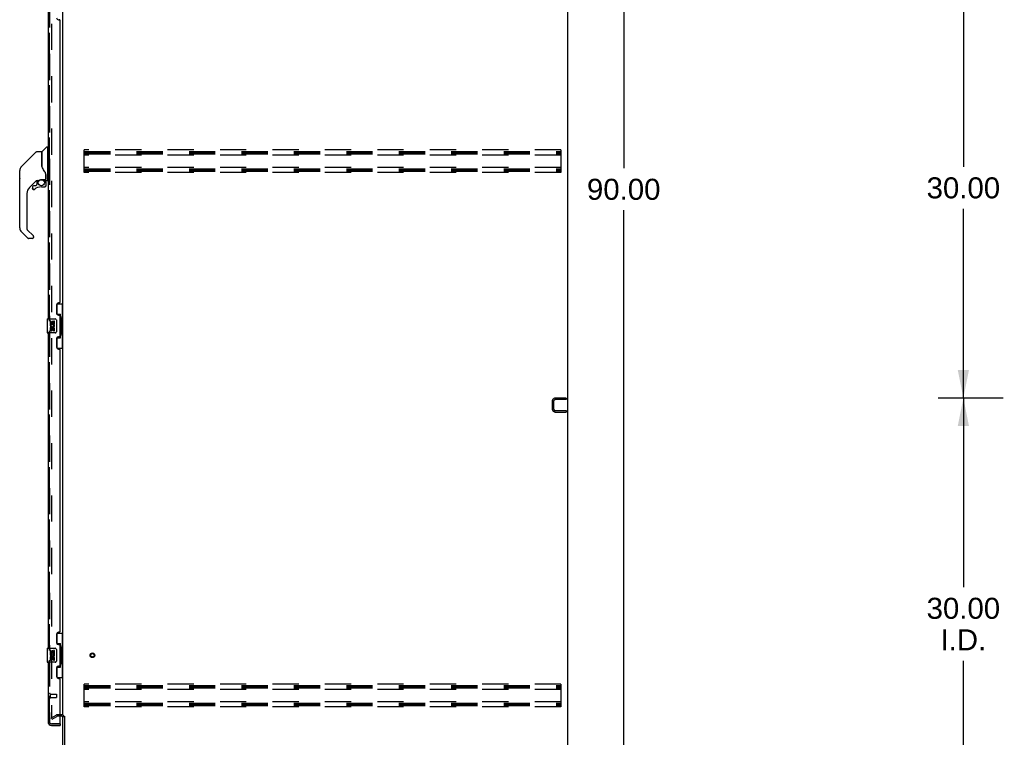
# Model space of a CAD drawing. Header units: inches. Extents: x 0 to 340, y 0 to 220.
# Tile 21 of 30: x 171 to 241, y 74 to 125. Entities that reach past the tile are written whole.
import ezdxf

# ---------------------------------------------------------------- set-up
doc = ezdxf.new("R2010")
doc.units = ezdxf.units.IN
doc.header["$LTSCALE"] = 18.7
doc.header["$MEASUREMENT"] = 0
doc.linetypes.add('HIDDEN', pattern=[0.2, 0.1, -0.1])
doc.layers.get('0').update_dxf_attribs({"linetype": 'CONTINUOUS'})
for name, color, linetype in [('DEFAULT_2', 8, 'HIDDEN'), ('DIMENSIONS', 7, 'CONTINUOUS'), ('MASTER_DOOR_ASSEMBLY', 7, 'CONTINUOUS'), ('SLAVE_DOOR_ASSEMBLY', 7, 'CONTINUOUS')]:
    doc.layers.add(name, color=color, linetype=linetype)
doc.styles.get("Standard").update_dxf_attribs({"font": 'arial.ttf'})
doc.dimstyles.new('DIMSTYLE_1', dxfattribs={"dimtxt": 1.5, "dimasz": 2, "dimexe": 0.09, "dimexo": 0.07, "dimgap": 0.0375, "dimtad": 0, "dimtih": 1, "dimtoh": 1, "dimzin": 4, "dimdsep": 46, "dimtxsty": 'Standard', "dimblk": '_FILLED', "dimblk1": '_FILLED', "dimblk2": '_FILLED', "dimcen": 0.09, "dimadec": 3, "dimazin": 1, "dimtfac": 1, "dimtdec": 3, "dimtofl": 0, "dimtmove": 0, "dimatfit": 3, "dimldrblk": '_FILLED', "dimfxl": 0, "dimtolj": 1, "dimtzin": 4, "dimarcsym": 0})

# ---------------------------------------------------------------- blocks, each defined once
blk = doc.blocks.new('_FILLED')
at = {"color": 0, "linetype": 'ByBlock'}
blk.add_solid([(0, 0), (-1, 0.2), (-1, -0.2)], dxfattribs=at)
blk = doc.blocks.new('*D2')
at = {"layer": 'DIMENSIONS', "color": 2, "linetype": 'Continuous'}
for p, q in [((211.044, 158.288), (215.555, 158.288)), ((213.755, 158.288), (213.755, 114.788)), ((213.755, 68.288), (213.755, 111.788)), ((211.044, 68.288), (215.555, 68.288))]:
    blk.add_line(p, q, dxfattribs=at)
at = {"layer": 'DIMENSIONS', "color": 2, "linetype": 'Continuous', "xscale": 2, "yscale": 2, "zscale": 2}
for p, rotation in [((213.755, 158.288), 90), ((213.755, 68.288), 270)]:
    blk.add_blockref('_FILLED', p, dxfattribs=dict(at, rotation=rotation))
at = {"layer": 'DIMENSIONS', "color": 2, "linetype": 'Continuous', "insert": (213.755, 114.038), "char_height": 1.5, "width": 5.24164, "attachment_point": 2, "line_spacing_factor": 0.9}
blk.add_mtext('90.00', dxfattribs=at)
blk = doc.blocks.new('*D7')
at = {"layer": 'DIMENSIONS', "color": 2, "linetype": 'Continuous'}
for p, q in [((240.83, 98.392), (236.18, 98.392)), ((237.98, 98.392), (237.98, 84.892)), ((237.98, 68.392), (237.98, 79.642)), ((240.707, 68.392), (236.18, 68.392))]:
    blk.add_line(p, q, dxfattribs=at)
at = {"layer": 'DIMENSIONS', "color": 2, "linetype": 'Continuous', "xscale": 2, "yscale": 2, "zscale": 2}
for p, rotation in [((237.98, 98.392), 90), ((237.98, 68.392), 270)]:
    blk.add_blockref('_FILLED', p, dxfattribs=dict(at, rotation=rotation))
at = {"layer": 'DIMENSIONS', "color": 2, "linetype": 'Continuous', "insert": (237.98, 84.142), "char_height": 1.5, "width": 5.24164, "attachment_point": 2, "line_spacing_factor": 0.9}
blk.add_mtext('30.00\\PI.D.', dxfattribs=at)
blk = doc.blocks.new('*D8')
at = {"layer": 'DIMENSIONS', "color": 2, "linetype": 'Continuous'}
for p, q in [((240.83, 128.392), (236.18, 128.392)), ((237.98, 128.392), (237.98, 114.892)), ((237.98, 98.392), (237.98, 111.892)), ((240.83, 98.392), (236.18, 98.392))]:
    blk.add_line(p, q, dxfattribs=at)
at = {"layer": 'DIMENSIONS', "color": 2, "linetype": 'Continuous', "xscale": 2, "yscale": 2, "zscale": 2}
for p, rotation in [((237.98, 128.392), 90), ((237.98, 98.392), 270)]:
    blk.add_blockref('_FILLED', p, dxfattribs=dict(at, rotation=rotation))
at = {"layer": 'DIMENSIONS', "color": 2, "linetype": 'Continuous', "insert": (237.98, 114.142), "char_height": 1.5, "width": 5.24164, "attachment_point": 2, "line_spacing_factor": 0.9}
blk.add_mtext('30.00', dxfattribs=at)

msp = doc.modelspace()

# ---------------------------------------------------------------- linework, layer by layer
at = {"color": 3, "linetype": 'Continuous'}
for p, q in [((209.756, 158.184), (209.756, 68.392)), ((173.756, 75.736), (173.756, 154.84)), ((173.671, 75.684), (173.552, 75.684)), ((173.756, 68.477), (173.756, 75.705)), ((173.86, 75.706), (173.86, 68.482))]:
    msp.add_line(p, q, dxfattribs=at)
msp.add_arc((173.671, 75.599), 0.085, 0, 90, dxfattribs=at)
at = {"layer": 'DEFAULT_2', "color": 8, "linetype": 'HIDDEN'}
for p, q in [((172.943, 155.023), (172.943, 75.554)), ((175.277, 114.476), (175.277, 116.101)), ((209.277, 116.101), (175.277, 116.101)), ((175.277, 115.997), (209.277, 115.997)), ((175.277, 115.913), (209.277, 115.913)), ((209.277, 116.101), (209.277, 114.476)), ((175.277, 115.83), (209.277, 115.83)), ((209.277, 115.726), (175.277, 115.726)), ((209.277, 114.851), (175.277, 114.851)), ((175.277, 114.747), (209.277, 114.747)), ((175.277, 114.663), (209.277, 114.663)), ((175.277, 114.58), (209.277, 114.58)), ((209.277, 114.476), (175.277, 114.476)), ((209.652, 98.392), (208.898, 98.392)), ((209.652, 98.392), (209.652, 98.288)), ((208.652, 98.146), (208.652, 97.639)), ((208.756, 98.146), (208.756, 97.639)), ((209.652, 98.288), (208.898, 98.288)), ((208.898, 97.496), (209.652, 97.496)), ((208.898, 97.392), (209.652, 97.392)), ((209.652, 97.496), (209.652, 97.392)), ((209.277, 77.976), (175.277, 77.976)), ((175.277, 76.351), (175.277, 77.976)), ((209.277, 77.976), (209.277, 76.351)), ((175.277, 77.872), (209.277, 77.872)), ((175.277, 77.788), (209.277, 77.788)), ((175.277, 77.705), (209.277, 77.705)), ((209.277, 77.601), (175.277, 77.601)), ((209.277, 76.726), (175.277, 76.726)), ((175.277, 76.622), (209.277, 76.622)), ((175.277, 76.538), (209.277, 76.538)), ((175.277, 76.455), (209.277, 76.455)), ((209.277, 76.351), (175.277, 76.351)), ((172.943, 75.574), (173.283, 75.77)), ((172.995, 75.484), (172.943, 75.574)), ((172.995, 75.484), (173.335, 75.68)), ((173.671, 75.788), (173.351, 75.788)), ((173.552, 75.684), (173.351, 75.684))]:
    msp.add_line(p, q, dxfattribs=at)
for points in [[(172.943, 75.554), (172.943, 75.551), (172.944, 75.549), (172.944, 75.546), (172.945, 75.544), (172.946, 75.542)], [(172.96, 75.534), (172.96, 75.534), (172.957, 75.534), (172.955, 75.535), (172.953, 75.535), (172.951, 75.537), (172.949, 75.538), (172.948, 75.54), (172.946, 75.542)], [(172.968, 75.536), (172.966, 75.535), (172.964, 75.534), (172.962, 75.534), (172.96, 75.534)]]:
    msp.add_lwpolyline(points, dxfattribs=at)
for radius in [0.164, 0.124]:
    msp.add_circle((175.86, 80.038), radius, dxfattribs=at)
for centre, radius, start, end in [((208.898, 98.146), 0.246, 90, 180), ((208.898, 97.639), 0.246, 180, 270), ((208.898, 98.146), 0.142, 90, 180), ((208.898, 97.639), 0.142, 180, 270), ((173.351, 75.651), 0.137, 90, 120), ((173.351, 75.651), 0.033, 90, 120), ((173.671, 75.599), 0.189, 0, 90)]:
    msp.add_arc(centre, radius, start, end, dxfattribs=at)
at = {"layer": 'MASTER_DOOR_ASSEMBLY', "color": 3, "linetype": 'Continuous'}
for p, q in [((172.698, 126.538), (172.698, 104.038)), ((173.432, 125.391), (173.492, 125.391)), ((173.552, 105.246), (173.552, 125.331)), ((173.302, 105.056), (173.302, 104.436)), ((173.492, 105.186), (173.432, 105.186)), ((173.432, 104.306), (173.492, 104.306)), ((173.552, 102.831), (173.552, 104.246)), ((172.698, 103.038), (172.698, 80.538)), ((173.302, 102.641), (173.302, 102.021)), ((173.492, 102.771), (173.432, 102.771)), ((173.432, 101.891), (173.492, 101.891)), ((173.552, 81.746), (173.552, 101.831)), ((173.302, 81.556), (173.302, 80.936)), ((173.492, 81.686), (173.432, 81.686)), ((173.432, 80.806), (173.492, 80.806)), ((173.552, 79.331), (173.552, 80.746)), ((172.698, 79.538), (172.698, 75.285)), ((173.302, 79.141), (173.302, 78.521)), ((173.492, 79.271), (173.432, 79.271)), ((173.432, 78.391), (173.492, 78.391)), ((173.552, 75.162), (173.552, 78.331)), ((172.944, 75.038), (173.552, 75.038))]:
    msp.add_line(p, q, dxfattribs=at)
at = {"layer": 'MASTER_DOOR_ASSEMBLY', "color": 8, "linetype": 'HIDDEN'}
for p, q in [((172.802, 126.693), (172.802, 103.883)), ((172.802, 103.193), (172.802, 80.383)), ((172.802, 79.693), (172.802, 75.285)), ((172.845, 77.284), (172.845, 77)), ((172.845, 77.266), (173.292, 77.266)), ((173.302, 77.256), (173.302, 77.028)), ((172.845, 77.018), (173.292, 77.018)), ((172.944, 75.142), (173.532, 75.142))]:
    msp.add_line(p, q, dxfattribs=at)
at = {"layer": 'MASTER_DOOR_ASSEMBLY', "color": 7, "linetype": 'Continuous'}
for p, q in [((171.102, 115.217), (171.84, 115.954)), ((171.895, 115.977), (172.249, 115.977)), ((172.257, 115.969), (172.257, 114.925)), ((172.264, 114.913), (172.264, 115.965)), ((172.273, 115.986), (172.568, 116.281)), ((172.65, 116.292), (172.596, 116.292)), ((172.658, 116.284), (172.658, 113.918)), ((172.658, 116.233), (172.698, 116.233)), ((171.102, 115.217), (170.797, 114.911)), ((170.797, 114.911), (171.062, 115.176)), ((171.102, 115.217), (171.102, 115.217)), ((170.675, 114.05), (170.675, 114.637)), ((170.682, 110.53), (170.682, 114.633)), ((170.697, 114.741), (170.689, 114.71)), ((170.73, 114.822), (170.73, 114.821)), ((172.276, 114.881), (172.257, 114.934)), ((172.305, 114.815), (172.276, 114.881)), ((171.862, 113.909), (171.367, 113.414)), ((171.906, 113.906), (171.906, 113.623)), ((171.944, 113.91), (172.02, 113.91)), ((172.217, 113.982), (172.512, 113.982)), ((172.413, 113.982), (172.478, 113.916)), ((172.473, 113.911), (172.47, 113.908)), ((172.525, 113.777), (172.534, 113.777)), ((172.532, 114.356), (172.531, 114.38)), ((172.532, 114.356), (172.532, 114.001)), ((172.536, 113.777), (172.536, 113.54)), ((172.54, 114.351), (172.54, 114.359)), ((172.54, 113.95), (172.54, 114.351)), ((172.579, 113.91), (172.65, 113.91)), ((172.658, 113.969), (172.698, 113.969)), ((171.591, 113.461), (171.591, 113.341)), ((171.594, 113.333), (171.593, 113.341)), ((171.602, 113.341), (171.593, 113.341)), ((171.67, 113.265), (171.661, 113.265)), ((171.823, 113.54), (171.67, 113.54)), ((171.679, 113.265), (171.67, 113.265)), ((171.687, 113.267), (171.679, 113.265)), ((171.696, 113.269), (171.687, 113.267)), ((171.704, 113.273), (171.696, 113.269)), ((171.712, 113.277), (171.704, 113.273)), ((171.719, 113.282), (171.712, 113.277)), ((171.903, 113.615), (171.831, 113.543)), ((172.221, 113.461), (172.457, 113.461)), ((172.534, 113.54), (172.525, 113.54)), ((171.194, 112.996), (171.194, 110.444)), ((171.217, 110.389), (171.648, 109.957)), ((171.249, 109.799), (170.797, 110.252)), ((171.587, 109.776), (171.305, 109.776)), ((171.666, 109.915), (171.666, 109.855)), ((173.315, 105.113), (173.756, 105.113)), ((173.352, 104.333), (173.352, 105.113)), ((173.717, 104.088), (173.717, 105.113)), ((172.638, 104.023), (172.638, 103.053)), ((172.653, 104.038), (173.193, 104.038)), ((173.292, 103.938), (173.292, 103.138)), ((173.352, 104.378), (173.579, 104.378)), ((173.579, 102.698), (173.579, 104.378)), ((173.616, 104.139), (173.616, 104.118)), ((173.616, 104.088), (173.616, 102.988)), ((173.738, 104.088), (173.616, 104.088)), ((173.738, 102.988), (173.738, 104.088)), ((172.84, 103.884), (172.84, 103.654)), ((172.903, 103.884), (172.84, 103.884)), ((172.84, 103.654), (173.102, 103.654)), ((172.84, 103.423), (172.84, 103.287)), ((172.903, 103.423), (172.84, 103.423)), ((172.911, 103.618), (172.853, 103.643)), ((172.903, 103.716), (172.903, 103.884)), ((172.966, 103.716), (172.903, 103.716)), ((172.903, 103.287), (172.903, 103.423)), ((172.966, 103.853), (172.966, 103.716)), ((173.027, 103.853), (172.966, 103.853)), ((172.966, 103.329), (172.966, 103.287)), ((173.027, 103.716), (173.027, 103.853)), ((173.092, 103.716), (173.027, 103.716)), ((173.027, 103.266), (173.027, 103.335)), ((173.102, 103.654), (173.075, 103.634)), ((173.092, 103.884), (173.092, 103.716)), ((173.155, 103.884), (173.092, 103.884)), ((173.092, 103.329), (173.092, 103.192)), ((173.137, 103.654), (173.155, 103.654)), ((173.155, 103.654), (173.155, 103.884)), ((173.155, 103.192), (173.155, 103.329)), ((173.193, 103.038), (172.653, 103.038)), ((173.092, 103.192), (173.155, 103.192)), ((173.352, 101.963), (173.352, 102.743)), ((173.352, 102.698), (173.579, 102.698)), ((173.738, 102.988), (173.616, 102.988)), ((173.616, 102.958), (173.616, 102.937)), ((173.717, 101.963), (173.717, 102.988)), ((173.315, 101.963), (173.756, 101.963)), ((173.315, 81.613), (173.756, 81.613)), ((173.352, 80.833), (173.352, 81.613)), ((173.717, 80.588), (173.717, 81.613)), ((173.352, 80.878), (173.579, 80.878)), ((173.579, 79.198), (173.579, 80.878)), ((172.638, 80.523), (172.638, 79.553)), ((172.653, 80.538), (173.193, 80.538)), ((172.903, 80.384), (172.84, 80.384)), ((172.84, 80.384), (172.84, 80.154)), ((172.84, 80.154), (173.102, 80.154)), ((172.911, 80.118), (172.853, 80.143)), ((172.903, 80.216), (172.903, 80.384)), ((172.966, 80.216), (172.903, 80.216)), ((173.027, 80.353), (172.966, 80.353)), ((172.966, 80.353), (172.966, 80.216)), ((173.027, 80.216), (173.027, 80.353)), ((173.092, 80.216), (173.027, 80.216)), ((173.102, 80.154), (173.075, 80.134)), ((173.155, 80.384), (173.092, 80.384)), ((173.092, 80.384), (173.092, 80.216)), ((173.137, 80.154), (173.155, 80.154)), ((173.155, 80.154), (173.155, 80.384)), ((173.292, 80.438), (173.292, 79.638)), ((173.616, 80.639), (173.616, 80.618)), ((173.738, 80.588), (173.616, 80.588)), ((173.616, 80.588), (173.616, 79.488)), ((173.738, 79.488), (173.738, 80.588)), ((173.193, 79.538), (172.653, 79.538)), ((172.903, 79.923), (172.84, 79.923)), ((172.84, 79.923), (172.84, 79.787)), ((172.903, 79.787), (172.903, 79.923)), ((172.966, 79.829), (172.966, 79.787)), ((173.027, 79.766), (173.027, 79.835)), ((173.092, 79.829), (173.092, 79.692)), ((173.092, 79.692), (173.155, 79.692)), ((173.155, 79.692), (173.155, 79.829)), ((173.738, 79.488), (173.616, 79.488)), ((173.616, 79.458), (173.616, 79.437)), ((173.717, 78.463), (173.717, 79.488)), ((173.352, 78.463), (173.352, 79.243)), ((173.352, 79.198), (173.579, 79.198)), ((173.315, 78.463), (173.756, 78.463)), ((173.532, 75.142), (173.552, 75.142)), ((173.552, 75.142), (173.552, 75.038))]:
    msp.add_line(p, q, dxfattribs=at)
for points in [[(171.84, 115.954), (171.847, 115.961), (171.856, 115.967), (171.865, 115.971), (171.875, 115.974), (171.885, 115.976), (171.895, 115.977)], [(170.797, 114.911), (170.776, 114.888), (170.75, 114.855), (170.728, 114.819), (170.71, 114.78), (170.697, 114.741)], [(172.257, 115.094), (172.257, 115.096), (172.257, 115.097), (172.258, 115.098), (172.26, 115.1), (172.263, 115.101), (172.264, 115.101)], [(172.479, 114.527), (172.429, 114.6), (172.38, 114.677), (172.339, 114.748), (172.305, 114.815)], [(172.531, 114.38), (172.526, 114.415), (172.518, 114.449), (172.505, 114.481), (172.49, 114.51), (172.479, 114.527)], [(172.021, 113.91), (172.026, 113.911), (172.029, 113.912), (172.032, 113.913), (172.035, 113.915), (172.038, 113.916), (172.041, 113.918), (172.044, 113.92), (172.047, 113.922)], [(172.047, 113.922), (172.06, 113.93), (172.065, 113.934), (172.071, 113.937), (172.077, 113.941), (172.084, 113.945), (172.091, 113.949), (172.099, 113.953), (172.107, 113.957), (172.117, 113.961), (172.127, 113.965), (172.137, 113.969), (172.148, 113.972), (172.16, 113.975), (172.173, 113.978), (172.186, 113.98), (172.199, 113.981), (172.213, 113.982), (172.217, 113.982)], [(172.525, 113.777), (172.524, 113.792), (172.523, 113.806), (172.52, 113.82), (172.516, 113.835), (172.511, 113.848), (172.505, 113.861), (172.497, 113.874), (172.489, 113.886), (172.48, 113.898), (172.47, 113.908)], [(172.477, 113.915), (172.477, 113.915), (172.476, 113.914), (172.476, 113.914), (172.475, 113.913), (172.473, 113.911)], [(172.477, 113.915), (172.487, 113.904), (172.497, 113.892), (172.505, 113.879), (172.513, 113.865), (172.519, 113.852), (172.524, 113.837), (172.528, 113.823), (172.531, 113.808), (172.533, 113.792), (172.534, 113.777)], [(172.532, 114.312), (172.533, 114.311), (172.534, 114.307), (172.535, 114.303), (172.536, 114.3)], [(172.536, 114.3), (172.537, 114.293), (172.538, 114.287), (172.539, 114.28), (172.54, 114.273), (172.54, 114.267), (172.54, 114.26)], [(171.661, 113.265), (171.653, 113.267), (171.645, 113.269), (171.637, 113.272), (171.629, 113.276), (171.622, 113.281), (171.616, 113.287), (171.61, 113.294), (171.605, 113.301), (171.601, 113.308), (171.597, 113.316), (171.595, 113.324), (171.594, 113.333)], [(171.602, 113.341), (171.602, 113.334), (171.604, 113.326), (171.606, 113.319), (171.609, 113.312), (171.613, 113.305), (171.617, 113.299), (171.622, 113.293), (171.628, 113.288), (171.634, 113.284), (171.641, 113.28), (171.648, 113.277), (171.655, 113.275), (171.663, 113.274), (171.67, 113.274), (171.678, 113.274), (171.686, 113.275), (171.693, 113.278), (171.7, 113.281), (171.707, 113.285), (171.713, 113.289)], [(172.534, 113.54), (172.533, 113.531), (172.532, 113.522), (172.53, 113.514), (172.526, 113.506), (172.522, 113.499), (172.517, 113.492), (172.511, 113.485), (172.505, 113.48), (172.498, 113.475), (172.491, 113.471), (172.483, 113.467), (172.474, 113.465), (172.466, 113.463), (172.457, 113.463)], [(172.457, 113.472), (172.465, 113.472), (172.472, 113.474), (172.48, 113.476), (172.487, 113.479), (172.493, 113.482), (172.499, 113.487), (172.505, 113.492), (172.51, 113.497), (172.514, 113.503), (172.518, 113.51), (172.521, 113.517), (172.523, 113.524), (172.524, 113.532), (172.525, 113.54)], [(172.457, 113.472), (172.457, 113.47), (172.457, 113.467)], [(172.457, 113.467), (172.457, 113.466), (172.457, 113.465), (172.457, 113.464), (172.457, 113.463), (172.457, 113.463)], [(171.653, 109.952), (171.652, 109.953), (171.651, 109.954), (171.651, 109.955), (171.65, 109.956), (171.649, 109.957), (171.648, 109.957)], [(173.286, 103.974), (173.288, 103.969), (173.289, 103.963), (173.291, 103.957), (173.292, 103.951), (173.292, 103.944), (173.292, 103.938)], [(173.543, 104.277), (173.545, 104.281), (173.55, 104.289), (173.555, 104.297), (173.559, 104.304), (173.563, 104.311), (173.566, 104.318), (173.569, 104.324), (173.572, 104.329), (173.574, 104.334), (173.576, 104.339), (173.577, 104.343), (173.578, 104.347), (173.578, 104.351), (173.579, 104.354)], [(173.292, 103.138), (173.292, 103.132), (173.292, 103.126), (173.291, 103.12), (173.289, 103.114), (173.288, 103.108), (173.286, 103.102)], [(173.579, 102.722), (173.578, 102.725), (173.578, 102.729), (173.577, 102.733), (173.576, 102.737), (173.574, 102.742), (173.572, 102.747), (173.569, 102.753), (173.566, 102.759), (173.563, 102.765), (173.559, 102.772), (173.555, 102.779), (173.55, 102.787), (173.545, 102.796), (173.543, 102.799)], [(173.543, 80.777), (173.545, 80.781), (173.55, 80.789), (173.555, 80.797), (173.559, 80.804), (173.563, 80.811), (173.566, 80.818), (173.569, 80.824), (173.572, 80.829), (173.574, 80.834), (173.576, 80.839), (173.577, 80.843), (173.578, 80.847), (173.578, 80.851), (173.579, 80.854)], [(173.286, 80.474), (173.288, 80.469), (173.289, 80.463), (173.291, 80.457), (173.292, 80.451), (173.292, 80.444), (173.292, 80.438)], [(173.292, 79.638), (173.292, 79.632), (173.292, 79.626), (173.291, 79.62), (173.289, 79.614), (173.288, 79.608), (173.286, 79.602)], [(173.579, 79.222), (173.578, 79.225), (173.578, 79.229), (173.577, 79.233), (173.576, 79.237), (173.574, 79.242), (173.572, 79.247), (173.569, 79.253), (173.566, 79.259), (173.563, 79.265), (173.559, 79.272), (173.555, 79.279), (173.55, 79.287), (173.545, 79.296), (173.543, 79.299)]]:
    msp.add_lwpolyline(points, dxfattribs=at)
msp.add_circle((172.221, 113.756), 0.217, dxfattribs=at)
at = {"layer": 'MASTER_DOOR_ASSEMBLY', "color": 3, "linetype": 'Continuous'}
for centre, radius, start, end in [((173.432, 125.521), 0.13, 180, 270), ((173.492, 125.331), 0.06, 0, 90), ((173.432, 105.056), 0.13, 90, 180), ((173.492, 105.246), 0.06, 270, 360), ((173.432, 104.436), 0.13, 180, 270), ((173.492, 104.246), 0.06, 0, 90), ((173.432, 102.641), 0.13, 90, 180), ((173.492, 102.831), 0.06, 270, 360), ((173.432, 102.021), 0.13, 180, 270), ((173.492, 101.831), 0.06, 0, 90), ((173.432, 81.556), 0.13, 90, 180), ((173.492, 81.746), 0.06, 270, 360), ((173.432, 80.936), 0.13, 180, 270), ((173.492, 80.746), 0.06, 0, 90), ((173.432, 79.141), 0.13, 90, 180), ((173.492, 79.331), 0.06, 270, 360), ((173.432, 78.521), 0.13, 180, 270), ((173.492, 78.331), 0.06, 0, 90), ((172.944, 75.285), 0.246, 180, 270), ((173.532, 75.162), 0.02, 270, 360)]:
    msp.add_arc(centre, radius, start, end, dxfattribs=at)
at = {"layer": 'MASTER_DOOR_ASSEMBLY', "color": 7, "linetype": 'Continuous'}
for centre, radius, start, end in [((172.249, 115.969), 0.00787, 0, 90), ((172.294, 115.965), 0.0295, 135, 180), ((172.596, 116.253), 0.0394, 90, 135), ((172.65, 116.284), 0.00787, 0, 90), ((172.276, 115.795), 0.0197, 180, 233.00595), ((170.694, 114.637), 0.0197, 128.21988, 180), ((171.075, 114.633), 0.394, 168.7096, 180), ((171.075, 114.633), 0.394, 135, 167.37683), ((170.694, 114.05), 0.0197, 180, 229.78214), ((171.944, 113.713), 0.197, 90, 129.38059), ((172.339, 113.777), 0.197, 0, 45), ((172.512, 114.001), 0.0197, 270, 360), ((172.579, 113.95), 0.0394, 180, 270), ((172.65, 113.918), 0.00787, 270, 360), ((171.784, 112.996), 0.591, 135, 180), ((171.67, 113.461), 0.0787, 90, 180), ((171.67, 113.341), 0.0787, 180, 309.5212), ((172.221, 112.673), 0.787, 90, 129.5212), ((171.823, 113.551), 0.0118, 270, 315), ((171.894, 113.623), 0.0118, 315, 360), ((172.457, 113.54), 0.0787, 270, 360), ((171.075, 110.53), 0.394, 180, 225), ((171.272, 110.444), 0.0787, 180, 225), ((171.305, 109.855), 0.0787, 225, 270), ((171.587, 109.855), 0.0787, 270, 360), ((171.607, 109.915), 0.0591, 0, 38.86737), ((172.653, 104.023), 0.015, 90, 180), ((173.193, 103.938), 0.1, 21.20502, 90), ((172.998, 103.58), 0.157, 156.59665, 341.87913), ((172.935, 103.287), 0.0943, 180, 248.67039), ((172.935, 103.287), 0.0943, 248.69989, 347.43379), ((172.998, 103.58), 0.0943, 156.59665, 35.11217), ((172.935, 103.287), 0.0314, 180, 0.04847), ((173.061, 103.329), 0.0943, 0, 180), ((173.061, 103.324), 0.0362, 83.42855, 161.76278), ((173.061, 103.329), 0.0314, 0, 81.22946), ((172.998, 103.58), 0.157, 25.73705, 27.8532), ((173.001, 103.58), 0.154, 341.41988, 26.19629), ((172.653, 103.053), 0.015, 180, 270), ((173.193, 103.138), 0.1, 270, 338.79459), ((172.653, 80.523), 0.015, 90, 180), ((172.998, 80.08), 0.157, 156.59665, 341.87913), ((172.998, 80.08), 0.0943, 156.59665, 35.11217), ((172.998, 80.08), 0.157, 25.73705, 27.8532), ((173.001, 80.08), 0.154, 341.41988, 26.19629), ((173.193, 80.438), 0.1, 21.20502, 90), ((172.653, 79.553), 0.015, 180, 270), ((172.935, 79.787), 0.0943, 180, 248.67039), ((172.935, 79.787), 0.0943, 248.69989, 347.43379), ((172.935, 79.787), 0.0314, 180, 0.04847), ((173.061, 79.829), 0.0943, 0, 180), ((173.061, 79.824), 0.0362, 83.42855, 161.76278), ((173.061, 79.829), 0.0314, 0, 81.22946), ((173.193, 79.638), 0.1, 270, 338.79459), ((172.862, 75.428), 0.26, 270, 272.59328)]:
    msp.add_arc(centre, radius, start, end, dxfattribs=at)
at = {"layer": 'MASTER_DOOR_ASSEMBLY', "color": 8, "linetype": 'HIDDEN'}
for centre, radius, start, end in [((172.823, 77.284), 0.0215, 0, 180), ((173.292, 77.256), 0.01, 0, 90), ((172.823, 77), 0.0215, 180, 360), ((173.292, 77.028), 0.01, 270, 360), ((172.944, 75.285), 0.142, 180, 270)]:
    msp.add_arc(centre, radius, start, end, dxfattribs=at)
at = {"layer": 'MASTER_DOOR_ASSEMBLY', "color": 7, "linetype": 'Continuous'}
for centre, start_param, end_param in [((173.511, 104.129), -1.51401, -0.699287), ((173.511, 104.129), -2.442306, -1.627583), ((173.511, 102.948), -1.51401, -0.699287), ((173.511, 102.948), -2.442306, -1.627583), ((173.511, 80.629), -1.51401, -0.699287), ((173.511, 80.629), -2.442306, -1.627583), ((173.511, 79.448), -1.51401, -0.699287), ((173.511, 79.448), -2.442306, -1.627583)]:
    msp.add_ellipse(centre, major_axis=(0, 0.18), ratio=0.579493, start_param=start_param, end_param=end_param, dxfattribs=at)
at = {"layer": 'SLAVE_DOOR_ASSEMBLY', "color": 8, "linetype": 'HIDDEN'}
for p, q in [((172.802, 103.883), (172.802, 126.693)), ((172.802, 80.383), (172.802, 103.193)), ((172.802, 75.285), (172.802, 79.693)), ((173.532, 75.142), (172.944, 75.142))]:
    msp.add_line(p, q, dxfattribs=at)
msp.add_arc((172.944, 75.285), 0.142, 180, 270, dxfattribs=at)

# ---------------------------------------------------------------- dimensions: what is measured, and where the dimension line sits
at = {"layer": 'DIMENSIONS', "color": 2, "linetype": 'Continuous'}
for base, p1, p2, angle, picture, middle in [((213.755, 68.288), (210.974, 158.288), (210.974, 68.288), 270, '*D2', (213.749, 113.28)), ((237.98, 128.392), (240.9, 98.392), (240.9, 128.392), 90, '*D8', (237.977, 113.384))]:
    dim = msp.add_linear_dim(base=base, p1=p1, p2=p2, angle=angle, dimstyle='DIMSTYLE_1', dxfattribs=at)
    dim.commit()
    dim.dimension.update_dxf_attribs({"geometry": picture, "text_midpoint": middle, "dimtype": 160})
dim = msp.add_linear_dim(base=(237.98, 68.392), p1=(240.9, 98.392), p2=(240.777, 68.392), angle=270, text='<>\\PI.D.', dimstyle='DIMSTYLE_1', dxfattribs=at)
dim.commit()
dim.dimension.update_dxf_attribs({"geometry": '*D7', "text_midpoint": (237.98, 82.267), "dimtype": 160})

doc.saveas('drawing.dxf')
